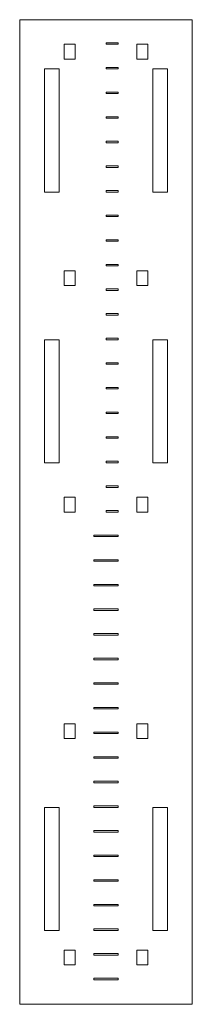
# Model space of a CAD drawing. Header units: millimetres. Extents: x -18 to 18, y 0 to 200.
import ezdxf

# ---------------------------------------------------------------- set-up
doc = ezdxf.new("R2010")
doc.units = ezdxf.units.MM

msp = doc.modelspace()

# ---------------------------------------------------------------- linework, layer by layer
at = {"color": 7, "linetype": 'Continuous', "lineweight": 15}
for p, q in [((-17.5, 200), (17.5, 200)), ((-17.5, 200), (-17.5, 0)), ((17.5, 200), (17.5, 0)), ((-8.5, 195), (-8.5, 192)), ((-6.25, 195), (-8.5, 195)), ((-6.25, 192), (-6.25, 195)), ((0, 195), (0, 195.3)), ((2.5, 195.3), (0, 195.3)), ((0, 195), (2.5, 195)), ((2.5, 195), (2.5, 195.3)), ((6.25, 195), (6.25, 192)), ((8.5, 195), (6.25, 195)), ((8.5, 192), (8.5, 195)), ((-8.5, 192), (-6.25, 192)), ((6.25, 192), (8.5, 192)), ((-12.5, 190), (-12.5, 165)), ((-9.5, 190), (-12.5, 190)), ((-9.5, 165), (-9.5, 190)), ((0, 190), (0, 190.3)), ((2.5, 190.3), (0, 190.3)), ((0, 190), (2.5, 190)), ((2.5, 190), (2.5, 190.3)), ((9.5, 190), (9.5, 165)), ((12.5, 190), (9.5, 190)), ((12.5, 165), (12.5, 190)), ((0, 185), (0, 185.3)), ((2.5, 185.3), (0, 185.3)), ((0, 185), (2.5, 185)), ((2.5, 185), (2.5, 185.3)), ((0, 180), (0, 180.3)), ((2.5, 180.3), (0, 180.3)), ((0, 180), (2.5, 180)), ((2.5, 180), (2.5, 180.3)), ((0, 175), (0, 175.3)), ((2.5, 175.3), (0, 175.3)), ((0, 175), (2.5, 175)), ((2.5, 175), (2.5, 175.3)), ((0, 170), (0, 170.3)), ((2.5, 170.3), (0, 170.3)), ((0, 170), (2.5, 170)), ((2.5, 170), (2.5, 170.3)), ((-12.5, 165), (-9.5, 165)), ((0, 165), (0, 165.3)), ((2.5, 165.3), (0, 165.3)), ((0, 165), (2.5, 165)), ((2.5, 165), (2.5, 165.3)), ((9.5, 165), (12.5, 165)), ((0, 160), (0, 160.3)), ((2.5, 160.3), (0, 160.3)), ((0, 160), (2.5, 160)), ((2.5, 160), (2.5, 160.3)), ((0, 155), (0, 155.3)), ((2.5, 155.3), (0, 155.3)), ((0, 155), (2.5, 155)), ((2.5, 155), (2.5, 155.3)), ((0, 150), (0, 150.3)), ((2.5, 150.3), (0, 150.3)), ((0, 150), (2.5, 150)), ((2.5, 150), (2.5, 150.3)), ((-8.5, 149), (-8.5, 146)), ((-6.25, 149), (-8.5, 149)), ((-6.25, 146), (-6.25, 149)), ((6.25, 149), (6.25, 146)), ((8.5, 149), (6.25, 149)), ((8.5, 146), (8.5, 149)), ((-8.5, 146), (-6.25, 146)), ((6.25, 146), (8.5, 146)), ((0, 145), (0, 145.3)), ((2.5, 145.3), (0, 145.3)), ((0, 145), (2.5, 145)), ((2.5, 145), (2.5, 145.3)), ((0, 140), (0, 140.3)), ((2.5, 140.3), (0, 140.3)), ((0, 140), (2.5, 140)), ((2.5, 140), (2.5, 140.3)), ((-12.5, 135), (-12.5, 110)), ((-9.5, 135), (-12.5, 135)), ((-9.5, 110), (-9.5, 135)), ((0, 135), (0, 135.3)), ((2.5, 135.3), (0, 135.3)), ((0, 135), (2.5, 135)), ((2.5, 135), (2.5, 135.3)), ((9.5, 135), (9.5, 110)), ((12.5, 135), (9.5, 135)), ((12.5, 110), (12.5, 135)), ((0, 130), (0, 130.3)), ((2.5, 130.3), (0, 130.3)), ((0, 130), (2.5, 130)), ((2.5, 130), (2.5, 130.3)), ((0, 125), (0, 125.3)), ((2.5, 125.3), (0, 125.3)), ((0, 125), (2.5, 125)), ((2.5, 125), (2.5, 125.3)), ((0, 120), (0, 120.3)), ((2.5, 120.3), (0, 120.3)), ((0, 120), (2.5, 120)), ((2.5, 120), (2.5, 120.3)), ((0, 115), (0, 115.3)), ((2.5, 115.3), (0, 115.3)), ((0, 115), (2.5, 115)), ((2.5, 115), (2.5, 115.3)), ((-12.5, 110), (-9.5, 110)), ((0, 110), (0, 110.3)), ((2.5, 110.3), (0, 110.3)), ((0, 110), (2.5, 110)), ((2.5, 110), (2.5, 110.3)), ((9.5, 110), (12.5, 110)), ((0, 105), (0, 105.3)), ((2.5, 105.3), (0, 105.3)), ((0, 105), (2.5, 105)), ((2.5, 105), (2.5, 105.3)), ((-8.5, 103), (-8.5, 100)), ((-6.25, 103), (-8.5, 103)), ((-6.25, 100), (-6.25, 103)), ((6.25, 103), (6.25, 100)), ((8.5, 103), (6.25, 103)), ((8.5, 100), (8.5, 103)), ((-8.5, 100), (-6.25, 100)), ((0, 100), (0, 100.3)), ((2.5, 100.3), (0, 100.3)), ((0, 100), (2.5, 100)), ((2.5, 100), (2.5, 100.3)), ((6.25, 100), (8.5, 100)), ((-2.5, 95.3), (-2.5, 95)), ((2.5, 95.3), (-2.5, 95.3)), ((-2.5, 95), (2.5, 95)), ((2.5, 95), (2.5, 95.3)), ((-2.5, 90.3), (-2.5, 90)), ((2.5, 90.3), (-2.5, 90.3)), ((-2.5, 90), (2.5, 90)), ((2.5, 90), (2.5, 90.3)), ((-2.5, 85.3), (-2.5, 85)), ((2.5, 85.3), (-2.5, 85.3)), ((-2.5, 85), (2.5, 85)), ((2.5, 85), (2.5, 85.3)), ((-2.5, 80.3), (-2.5, 80)), ((2.5, 80.3), (-2.5, 80.3)), ((-2.5, 80), (2.5, 80)), ((2.5, 80), (2.5, 80.3)), ((-2.5, 75.3), (-2.5, 75)), ((2.5, 75.3), (-2.5, 75.3)), ((-2.5, 75), (2.5, 75)), ((2.5, 75), (2.5, 75.3)), ((-2.5, 70.3), (-2.5, 70)), ((2.5, 70.3), (-2.5, 70.3)), ((-2.5, 70), (2.5, 70)), ((2.5, 70), (2.5, 70.3)), ((-2.5, 65.3), (-2.5, 65)), ((2.5, 65.3), (-2.5, 65.3)), ((-2.5, 65), (2.5, 65)), ((2.5, 65), (2.5, 65.3)), ((-2.5, 60.3), (-2.5, 60)), ((2.5, 60.3), (-2.5, 60.3)), ((-2.5, 60), (2.5, 60)), ((2.5, 60), (2.5, 60.3)), ((-8.5, 57), (-8.5, 54)), ((-6.25, 57), (-8.5, 57)), ((-6.25, 54), (-6.25, 57)), ((6.25, 57), (6.25, 54)), ((8.5, 57), (6.25, 57)), ((8.5, 54), (8.5, 57)), ((-8.5, 54), (-6.25, 54)), ((-2.5, 55.3), (-2.5, 55)), ((2.5, 55.3), (-2.5, 55.3)), ((-2.5, 55), (2.5, 55)), ((2.5, 55), (2.5, 55.3)), ((6.25, 54), (8.5, 54)), ((-2.5, 50.3), (-2.5, 50)), ((2.5, 50.3), (-2.5, 50.3)), ((-2.5, 50), (2.5, 50)), ((2.5, 50), (2.5, 50.3)), ((-2.5, 45.3), (-2.5, 45)), ((2.5, 45.3), (-2.5, 45.3)), ((-2.5, 45), (2.5, 45)), ((2.5, 45), (2.5, 45.3)), ((-12.5, 40), (-12.5, 15)), ((-9.5, 40), (-12.5, 40)), ((-9.5, 15), (-9.5, 40)), ((-2.5, 40.3), (-2.5, 40)), ((2.5, 40.3), (-2.5, 40.3)), ((-2.5, 40), (2.5, 40)), ((2.5, 40), (2.5, 40.3)), ((9.5, 40), (9.5, 15)), ((12.5, 40), (9.5, 40)), ((12.5, 15), (12.5, 40)), ((-2.5, 35.3), (-2.5, 35)), ((2.5, 35.3), (-2.5, 35.3)), ((-2.5, 35), (2.5, 35)), ((2.5, 35), (2.5, 35.3)), ((-2.5, 30.3), (-2.5, 30)), ((2.5, 30.3), (-2.5, 30.3)), ((-2.5, 30), (2.5, 30)), ((2.5, 30), (2.5, 30.3)), ((-2.5, 25.3), (-2.5, 25)), ((2.5, 25.3), (-2.5, 25.3)), ((-2.5, 25), (2.5, 25)), ((2.5, 25), (2.5, 25.3)), ((-2.5, 20.3), (-2.5, 20)), ((2.5, 20.3), (-2.5, 20.3)), ((-2.5, 20), (2.5, 20)), ((2.5, 20), (2.5, 20.3)), ((-12.5, 15), (-9.5, 15)), ((-2.5, 15.3), (-2.5, 15)), ((2.5, 15.3), (-2.5, 15.3)), ((-2.5, 15), (2.5, 15)), ((2.5, 15), (2.5, 15.3)), ((9.5, 15), (12.5, 15)), ((-8.5, 11), (-8.5, 8)), ((-6.25, 11), (-8.5, 11)), ((-6.25, 8), (-6.25, 11)), ((-2.5, 10.3), (-2.5, 10)), ((2.5, 10.3), (-2.5, 10.3)), ((-2.5, 10), (2.5, 10)), ((2.5, 10), (2.5, 10.3)), ((6.25, 11), (6.25, 8)), ((8.5, 11), (6.25, 11)), ((8.5, 8), (8.5, 11)), ((-8.5, 8), (-6.25, 8)), ((6.25, 8), (8.5, 8)), ((-2.5, 5.3), (-2.5, 5)), ((2.5, 5.3), (-2.5, 5.3)), ((-2.5, 5), (2.5, 5)), ((2.5, 5), (2.5, 5.3)), ((-17.5, 0), (17.5, 0))]:
    msp.add_line(p, q, dxfattribs=at)

doc.saveas('drawing.dxf')
